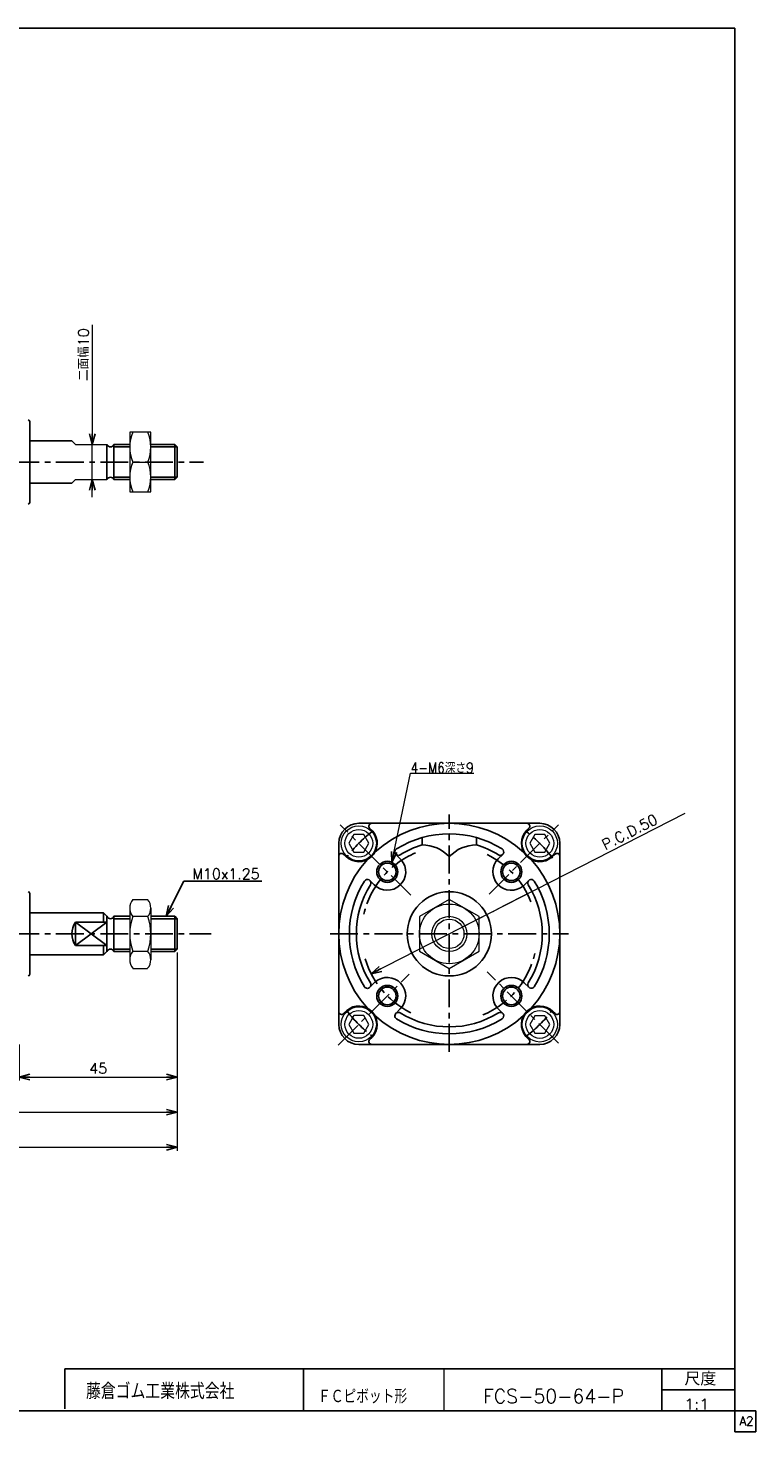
# Model space of a CAD drawing. Header units: millimetres. Extents: x -272 to 287, y -200 to 200.
# Tile 2 of 2: x 79 to 287, y -200 to 200. Entities that reach past the tile are written whole.
import ezdxf
from ezdxf.enums import TextEntityAlignment as Align

# ---------------------------------------------------------------- set-up
doc = ezdxf.new("R2010")
doc.units = ezdxf.units.MM
doc.header["$LTSCALE"] = 0.25
doc.linetypes.add('CENTER', pattern=[50.8, 31.75, -6.35, 6.35, -6.35])
doc.layers.add('ZUWAKU', color=7, linetype='Continuous')
doc.styles.add('FdaStyle0', font='txt.shx', dxfattribs={"bigfont": 'bigfont'})
doc.dimstyles.new('DaDimRotatedStyle', dxfattribs={"dimtxt": 3, "dimasz": 3.000002, "dimexe": 1, "dimexo": 1, "dimgap": 1, "dimtad": 3, "dimdsep": 46, "dimtxsty": 'FdaStyle0', "dimblk1": 'OPEN30', "dimblk2": 'OPEN30', "dimsah": 1, "dimcen": 0.09, "dimclrd": 4, "dimclre": 4, "dimclrt": 4, "dimadec": 0, "dimazin": 2, "dimtfac": 1, "dimtdec": 4, "dimtmove": 0, "dimatfit": 0, "dimfxl": 1, "dimarcsym": 0})

# ---------------------------------------------------------------- blocks, each defined once
blk = doc.blocks.new('_OPEN30')
at = {"color": 0, "linetype": 'ByBlock', "lineweight": -2}
for p, q in [((-1, 0.267949), (0, 0)), ((0, 0), (-1, -0.267949)), ((0, 0), (-1, 0))]:
    blk.add_line(p, q, dxfattribs=at)
blk = doc.blocks.new('DC_GROUP_Φ50_1')
at = {"color": 4, "linetype": 'Continuous', "lineweight": 13}
for p, q in [((223.95, -29.78), (222.5, -32.28)), ((226.83, -29.78), (223.95, -29.78)), ((228.28, -32.28), (226.83, -29.78)), ((222.5, -32.28), (223.95, -34.78)), ((223.95, -34.78), (226.83, -34.78)), ((226.83, -34.78), (228.28, -32.28))]:
    blk.add_line(p, q, dxfattribs=at)
for radius in [5, 3.96]:
    blk.add_circle((225.39, -32.28), radius, dxfattribs=at)
blk = doc.blocks.new('DC_GROUP_Φ50_2')
at = {"color": 4, "linetype": 'Continuous', "lineweight": 13}
for p, q in [((172.34, -29.79), (170.89, -32.29)), ((175.22, -29.79), (172.34, -29.79)), ((176.67, -32.29), (175.22, -29.79)), ((170.89, -32.29), (172.34, -34.79)), ((172.34, -34.79), (175.22, -34.79)), ((175.22, -34.79), (176.67, -32.29))]:
    blk.add_line(p, q, dxfattribs=at)
for radius in [5, 3.96]:
    blk.add_circle((173.78, -32.29), radius, dxfattribs=at)
blk = doc.blocks.new('DC_GROUP_Φ50_3')
at = {"color": 4, "linetype": 'Continuous', "lineweight": 13}
for p, q in [((172.34, -81.39), (170.89, -83.89)), ((170.89, -83.89), (172.34, -86.39)), ((175.22, -81.39), (172.34, -81.39)), ((176.67, -83.89), (175.22, -81.39)), ((175.22, -86.39), (176.67, -83.89)), ((172.34, -86.39), (175.22, -86.39))]:
    blk.add_line(p, q, dxfattribs=at)
for radius in [5, 3.96]:
    blk.add_circle((173.78, -83.89), radius, dxfattribs=at)
blk = doc.blocks.new('DC_GROUP_Φ50_4')
at = {"color": 4, "linetype": 'Continuous', "lineweight": 13}
for p, q in [((223.95, -81.4), (222.5, -83.9)), ((222.5, -83.9), (223.95, -86.4)), ((226.83, -81.4), (223.95, -81.4)), ((228.28, -83.9), (226.83, -81.4)), ((226.83, -86.4), (228.28, -83.9)), ((223.95, -86.4), (226.83, -86.4))]:
    blk.add_line(p, q, dxfattribs=at)
for radius in [5, 3.96]:
    blk.add_circle((225.39, -83.9), radius, dxfattribs=at)
blk = doc.blocks.new('DC_GROUP_Φ50_5')
at = {"color": 4, "linetype": 'Continuous', "lineweight": 13}
for p, q in [((108.49, -50.73), (108.49, -65.45)), ((109.39, -48.28), (113.58, -48.28)), ((114.49, -50.73), (114.49, -65.45)), ((113.58, -53.18), (109.39, -53.18)), ((109.39, -63), (113.58, -63)), ((109.39, -67.91), (113.58, -67.91))]:
    blk.add_line(p, q, dxfattribs=at)
for centre, radius, start, end in [((112.27, -50.73), 3.78, 139.5701, 220.4299), ((110.7, -50.73), 3.78, 319.5701, 40.4299), ((122.27, -58.09), 13.78, 159.1359, 200.8641), ((100.71, -58.09), 13.78, 339.1359, 20.8641), ((112.27, -65.45), 3.78, 139.5701, 220.4299), ((110.7, -65.45), 3.78, 319.5701, 40.4299)]:
    blk.add_arc(centre, radius, start, end, dxfattribs=at)
blk = doc.blocks.new('DC_GROUP_Φ50_6')
at = {"color": 4, "linetype": 'Continuous', "lineweight": 13}
for p, q in [((199.58, -48.28), (191.08, -53.18)), ((208.08, -53.18), (199.58, -48.28)), ((191.08, -53.18), (191.08, -63)), ((208.08, -63), (208.08, -53.18)), ((191.08, -63), (199.58, -67.91)), ((199.58, -67.91), (208.08, -63))]:
    blk.add_line(p, q, dxfattribs=at)
for radius in [8.5, 5, 4.19]:
    blk.add_circle((199.58, -58.09), radius, dxfattribs=at)
blk = doc.blocks.new('*D17')
at = {"color": 4, "linetype": 'Continuous', "lineweight": 13}
for p, q in [((121.99, -63.42), (121.99, -99.89)), ((76.99, -89.59), (76.99, -99.89)), ((76.99, -98.89), (121.99, -98.89))]:
    blk.add_line(p, q, dxfattribs=at)
at = {"color": 4, "xscale": 3.000002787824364, "yscale": 2.999989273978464}
for p, rotation in [((76.99, -98.89), 180), ((121.99, -98.89), 360)]:
    blk.add_blockref('_OPEN30', p, dxfattribs=dict(at, rotation=rotation))
at = {"color": 4, "insert": (99.49, -97.89), "char_height": 3, "width": 11.25, "attachment_point": 8, "style": 'FdaStyle0'}
blk.add_mtext('\\T1.00;45', dxfattribs=at)
blk = doc.blocks.new('*D18')
at = {"color": 4, "linetype": 'Continuous', "lineweight": 13}
for p, q in [((121.99, -63.42), (121.99, -109.89)), ((-53.01, -90.59), (-53.01, -109.89)), ((-53.01, -108.89), (121.99, -108.89))]:
    blk.add_line(p, q, dxfattribs=at)
at = {"color": 4, "xscale": 3.000002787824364, "yscale": 2.999989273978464}
for p, rotation in [((-53.01, -108.89), 180), ((121.99, -108.89), 360)]:
    blk.add_blockref('_OPEN30', p, dxfattribs=dict(at, rotation=rotation))
at = {"color": 4, "insert": (34.49, -107.89), "char_height": 3, "width": 7.5, "attachment_point": 8, "style": 'FdaStyle0'}
blk.add_mtext('\\T1.00;B', dxfattribs=at)
blk = doc.blocks.new('*D19')
at = {"color": 4, "linetype": 'Continuous', "lineweight": 13}
for p, q in [((121.99, -63.42), (121.99, -119.89)), ((-86.01, -75.49), (-86.01, -119.89)), ((-86.01, -118.89), (121.99, -118.89))]:
    blk.add_line(p, q, dxfattribs=at)
at = {"color": 4, "xscale": 3.000002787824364, "yscale": 2.999989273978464}
for p, rotation in [((-86.01, -118.89), 180), ((121.99, -118.89), 360)]:
    blk.add_blockref('_OPEN30', p, dxfattribs=dict(at, rotation=rotation))
at = {"color": 4, "insert": (17.99, -117.89), "char_height": 3, "width": 7.5, "attachment_point": 8, "style": 'FdaStyle0'}
blk.add_mtext('\\T1.00;C', dxfattribs=at)
blk = doc.blocks.new('DA_IMAGEDIMGROUP_1')
at = {"color": 4, "linetype": 'Continuous', "lineweight": 13}
blk.add_line((266.77, -23.78), (177.32, -69.46), dxfattribs=at)
at = {"color": 4, "xscale": 3.000002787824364, "yscale": 2.999989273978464, "rotation": 207.0509299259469}
blk.add_blockref('_OPEN30', (177.32, -69.46), dxfattribs=at)
at = {"color": 4, "insert": (244.05, -34.26), "char_height": 3, "width": 33.75, "attachment_point": 7, "rotation": 27.0509, "style": 'FdaStyle0'}
blk.add_mtext('\\T1.00;P.C.D.50', dxfattribs=at)
blk = doc.blocks.new('DC_GROUP_Φ50_17')
at = {"color": 4, "linetype": 'Continuous', "lineweight": 13}
for p, q in [((114.49, 84.86), (108.49, 84.86)), ((108.49, 84.86), (108.49, 67.86)), ((114.49, 67.86), (114.49, 84.86)), ((109.38, 76.36), (113.59, 76.36)), ((108.49, 67.86), (114.49, 67.86))]:
    blk.add_line(p, q, dxfattribs=at)
for centre, start, end in [((118.93, 80.61), 156.0093, 203.9907), ((104.04, 80.61), 336.0093, 23.9907), ((118.93, 72.11), 156.0093, 203.9907), ((104.04, 72.11), 336.0093, 23.9907)]:
    blk.add_arc(centre, 10.45, start, end, dxfattribs=at)
blk = doc.blocks.new('DA_IMAGEDIMGROUP_2')
at = {"color": 4, "linetype": 'Continuous', "lineweight": 13}
for p, q in [((97.8, 115.42), (97.8, 81.36)), ((97.8, 71.36), (97.8, 81.36)), ((97.8, 66.36), (97.8, 71.36))]:
    blk.add_line(p, q, dxfattribs=at)
at = {"color": 4, "xscale": 3.000002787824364, "yscale": 2.999989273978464}
for p, rotation in [((97.8, 81.36), 270), ((97.8, 71.36), 90)]:
    blk.add_blockref('_OPEN30', p, dxfattribs=dict(at, rotation=rotation))
at = {"color": 4, "insert": (96.8, 99.42), "char_height": 3, "width": 22.5, "attachment_point": 7, "rotation": 90, "style": 'FdaStyle0'}
blk.add_mtext('\\T1.00;二面幅10', dxfattribs=at)

msp = doc.modelspace()

# ---------------------------------------------------------------- linework, layer by layer
at = {"color": 4, "linetype": 'Continuous', "lineweight": 25}
for p, q in [((79.987, 87.855), (79.987, 76.355)), ((79.987, 82.355), (91.987, 82.355)), ((101.987, 76.355), (101.987, 81.355)), ((108.487, 81.355), (103.987, 81.355)), ((103.987, 81.355), (103.987, 76.355)), ((108.487, 80.68), (103.987, 80.68)), ((121.312, 81.355), (114.487, 81.355)), ((121.987, 80.68), (114.495, 80.68)), ((121.987, 80.68), (121.312, 81.355)), ((121.312, 81.355), (121.312, 76.355)), ((121.987, 76.355), (121.987, 80.68)), ((79.987, 64.855), (79.987, 76.355)), ((101.987, 76.355), (101.987, 71.355)), ((103.987, 71.355), (103.987, 76.355)), ((121.312, 71.355), (121.312, 76.355)), ((121.987, 76.355), (121.987, 72.03)), ((108.487, 72.03), (103.987, 72.03)), ((121.987, 72.03), (114.495, 72.03)), ((121.987, 72.03), (121.312, 71.355)), ((79.987, 70.355), (91.987, 70.355)), ((108.487, 71.355), (103.987, 71.355)), ((121.312, 71.355), (114.487, 71.355)), ((173.78, -26.59), (199.58, -26.59)), ((177.75, -28.836), (176.871, -27.956)), ((225.38, -26.59), (199.58, -26.59)), ((221.677, -28.569), (222.29, -27.956)), ((191.83, -30.664), (191.83, -32.749)), ((207.33, -30.664), (207.33, -32.749)), ((168.08, -83.89), (168.08, -32.29)), ((170.059, -35.993), (169.446, -35.381)), ((185.882, -36.967), (184.356, -35.442)), ((213.546, -36.701), (214.805, -35.442)), ((228.835, -36.26), (229.715, -35.381)), ((231.08, -83.89), (231.08, -32.29)), ((118.899, -53.09), (123.899, -43.09)), ((123.899, -43.09), (146.099, -43.09)), ((178.19, -44.125), (176.931, -42.866)), ((220.703, -44.392), (222.229, -42.866)), ((79.987, -46.59), (79.987, -58.09)), ((79.987, -52.09), (100.987, -52.09)), ((92.987, -54.775), (92.987, -61.405)), ((92.987, -54.775), (101.987, -54.775)), ((92.987, -61.405), (101.987, -54.775)), ((92.987, -54.775), (101.987, -61.405)), ((100.987, -52.09), (101.987, -53.09)), ((100.987, -52.09), (100.987, -54.775)), ((101.987, -58.09), (101.987, -53.09)), ((108.487, -53.09), (103.987, -53.09)), ((103.987, -53.09), (103.987, -58.09)), ((108.487, -53.765), (103.987, -53.765)), ((121.312, -53.09), (114.487, -53.09)), ((121.987, -53.765), (114.487, -53.765)), ((121.987, -53.765), (121.312, -53.09)), ((121.312, -53.09), (121.312, -58.09)), ((121.987, -58.09), (121.987, -53.765)), ((79.987, -69.59), (79.987, -58.09)), ((101.987, -58.09), (101.987, -63.09)), ((103.987, -63.09), (103.987, -58.09)), ((121.312, -63.09), (121.312, -58.09)), ((121.987, -58.09), (121.987, -62.415)), ((92.987, -61.405), (101.987, -61.405)), ((100.987, -64.09), (100.987, -61.405)), ((100.987, -64.09), (101.987, -63.09)), ((108.487, -62.415), (103.987, -62.415)), ((108.487, -63.09), (103.987, -63.09)), ((121.987, -62.415), (114.487, -62.415)), ((121.312, -63.09), (114.487, -63.09)), ((121.987, -62.415), (121.312, -63.09)), ((79.987, -64.09), (100.987, -64.09)), ((178.457, -71.789), (176.931, -73.315)), ((220.97, -72.056), (222.229, -73.315)), ((170.326, -79.921), (169.446, -80.8)), ((185.615, -79.48), (184.356, -80.739)), ((213.279, -79.213), (214.805, -80.739)), ((229.102, -80.188), (229.715, -80.8)), ((177.483, -87.612), (176.871, -88.225)), ((221.41, -87.345), (222.29, -88.225)), ((173.78, -89.59), (199.58, -89.59)), ((225.38, -89.59), (199.58, -89.59))]:
    msp.add_line(p, q, dxfattribs=at)
at = {"color": 4, "linetype": 'Continuous', "lineweight": 13}
for p, q in [((91.987, 82.355), (92.987, 81.355)), ((92.987, 81.355), (101.987, 81.355)), ((108.487, 81.355), (108.487, 71.355)), ((92.987, 71.355), (91.987, 70.355)), ((92.987, 71.355), (101.987, 71.355)), ((183.228, -37.721), (188.532, -12.282)), ((188.532, -12.282), (206.532, -12.282)), ((108.487, -53.09), (108.487, -62.415))]:
    msp.add_line(p, q, dxfattribs=at)
at = {"color": 4, "linetype": 'CENTER', "lineweight": 25}
for p, q in [((-103.064, 76.355), (129.472, 76.355)), ((188.596, -47.107), (168.468, -26.978)), ((199.58, -91.692), (199.58, -24.09)), ((210.901, -46.77), (230.693, -26.978)), ((-103.064, -58.09), (131.652, -58.09)), ((165.58, -58.09), (233.58, -58.09)), ((167.852, -89.819), (188.119, -69.552)), ((230.693, -89.203), (210.419, -68.929))]:
    msp.add_line(p, q, dxfattribs=at)
at = {"color": 4, "linetype": 'CENTER', "lineweight": 13}
msp.add_line((221.845, -46.721), (199.58, -58.09), dxfattribs=at)
at = {"color": 4, "linetype": 'Continuous', "lineweight": 25}
for centre, radius in [((181.903, -40.413), 3), ((181.903, -40.413), 2.5), ((217.258, -40.413), 3), ((217.258, -40.413), 2.5), ((199.58, -58.09), 12), ((181.903, -75.768), 3), ((181.903, -75.768), 2.5), ((217.258, -75.768), 3), ((217.258, -75.768), 2.5)]:
    msp.add_circle(centre, radius, dxfattribs=at)
for centre, radius, start, end in [((79.487, 87.855), 0.5, 0, 90), ((102.987, 81.758), 1.078, 201.9613, 338.0387), ((102.987, 70.952), 1.078, 21.9613, 158.0387), ((79.487, 64.855), 0.5, 270, 360), ((173.78, -32.29), 5.7, 90, 180), ((177.436, -27.39), 0.8, 90, 225), ((199.58, -58.09), 31.5, 47.70516, 132.29484), ((221.724, -27.39), 0.8, 315, 90), ((225.38, -32.29), 5.7, 0, 90), ((173.771, -32.281), 5.25, 225, 40.8865), ((199.58, -58.09), 28.5, 58.13656, 121.86344), ((225.39, -32.281), 5.25, 135, 310.8865), ((168.88, -35.946), 0.8, 45, 180), ((185.063, -34.734), 1, 121.86344, 301.86344), ((199.58, -58.09), 26.5, 107.00486, 121.86344), ((191.83, -43.407), 10.658, 43.35334, 90), ((207.33, -43.407), 10.658, 90, 136.64666), ((199.58, -58.09), 26.5, 58.13656, 72.99514), ((214.097, -34.734), 1, 238.13656, 58.13656), ((230.28, -35.946), 0.8, 360, 135), ((199.58, -58.09), 31.5, 137.70516, 222.29484), ((181.903, -40.413), 5.25, 225, 40.8865), ((217.258, -40.413), 5.25, 135, 310.8865), ((199.58, -58.09), 31.5, 317.70516, 42.29484), ((199.58, -58.09), 28.5, 148.13656, 211.86344), ((176.224, -43.573), 1, 328.13656, 148.13656), ((222.936, -43.573), 1, 31.86344, 211.86344), ((199.58, -58.09), 28.5, 328.13656, 31.86344), ((79.487, -46.59), 0.5, 0, 90), ((199.58, -58.09), 26.5, 148.13656, 211.86344), ((199.58, -58.09), 26.5, 328.13656, 31.86344), ((97.981, -58.09), 5.995, 146.42717, 213.57283), ((102.987, -52.687), 1.078, 201.9613, 338.0387), ((102.987, -63.494), 1.078, 21.9613, 158.0387), ((79.487, -69.59), 0.5, 270, 360), ((181.903, -75.768), 5.25, 315, 130.8865), ((217.258, -75.768), 5.25, 45, 220.8865), ((176.224, -72.608), 1, 211.86344, 31.86344), ((222.936, -72.608), 1, 148.13656, 328.13656), ((173.771, -83.9), 5.25, 315, 130.8865), ((225.39, -83.9), 5.25, 45, 220.8865), ((168.88, -80.234), 0.8, 180, 315), ((173.78, -83.89), 5.7, 180, 270), ((199.58, -58.09), 31.5, 227.70516, 312.29484), ((185.063, -81.446), 1, 58.13656, 238.13656), ((199.58, -58.09), 28.5, 238.13656, 301.86344), ((199.58, -58.09), 26.5, 238.13656, 301.86344), ((214.097, -81.446), 1, 301.86344, 121.86344), ((225.38, -83.89), 5.7, 270, 0), ((230.28, -80.234), 0.8, 225, 0), ((177.436, -88.79), 0.8, 135, 270), ((221.724, -88.79), 0.8, 270, 45)]:
    msp.add_arc(centre, radius, start, end, dxfattribs=at)
at = {"color": 4, "linetype": 'CENTER', "lineweight": 25}
for radius, start, end in [(36.5, 127.14511, 142.85489), (36.5, 36.21599, 52.85489), (25, 112.56407, 167.03261), (25, 21.52069, 64.52273), (25, 292.56407, 347.03261), (25, 196.62773, 246.66588), (36.5, 217.14511, 232.85489), (36.5, 307.14511, 322.85489)]:
    msp.add_arc((199.58, -58.09), radius, start, end, dxfattribs=at)
at = {"layer": 'ZUWAKU', "color": 5, "linetype": 'Continuous', "lineweight": 25}
for p, q in [((281, 200), (-272, 200)), ((281, -200), (281, 200)), ((287, -194), (-272, -194)), ((287, -200), (287, -194)), ((287, -200), (281, -200))]:
    msp.add_line(p, q, dxfattribs=at)
at = {"layer": 'ZUWAKU', "color": 4, "linetype": 'Continuous', "lineweight": 25}
for p, q in [((90, -182), (281, -182)), ((90, -193.465), (90, -182)), ((158, -182), (158, -194)), ((260.135, -194), (260.135, -182)), ((260.135, -188), (281, -188))]:
    msp.add_line(p, q, dxfattribs=at)
at = {"layer": 'ZUWAKU', "color": 4, "linetype": 'Continuous', "lineweight": 13}
msp.add_line((198, -182), (198, -194), dxfattribs=at)

# ---------------------------------------------------------------- block references
at = {"linetype": 'Continuous'}
for name in ['DA_IMAGEDIMGROUP_2', 'DC_GROUP_Φ50_17', 'DA_IMAGEDIMGROUP_1', 'DC_GROUP_Φ50_2', 'DC_GROUP_Φ50_1', 'DC_GROUP_Φ50_5', 'DC_GROUP_Φ50_6', 'DC_GROUP_Φ50_3', 'DC_GROUP_Φ50_4']:
    msp.add_blockref(name, (0, 0), dxfattribs=at)
at = {"color": 4, "xscale": 3.000002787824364, "yscale": 2.999989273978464}
for p, rotation in [((183.228, -37.721), 258.2213355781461), ((118.899, -53.09), 243.434948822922)]:
    msp.add_blockref('_OPEN30', p, dxfattribs=dict(at, rotation=rotation))

# ---------------------------------------------------------------- texts
at = {"color": 4, "style": 'FdaStyle0'}
for s, height, width, p, p2 in [('4-M6深さ9', 3, 0.775862, (188.532, -12.282), (206.532, -12.282)), ('M10x1.25', 3, 0.8, (126.299, -42.49), (145.499, -42.49)), ('ＦＣピボット形', 4, 0.693989, (162.153, -191.883), (187.553, -191.883)), ('FCS-50-64-P', 4, 0.820408, (209.203, -191.795), (249.403, -191.795)), ('1:1', 3, 0.8, (266.528, -193.595), (273.728, -193.595))]:
    msp.add_text(s, height=height, dxfattribs=dict(at, width=width)).set_placement(p, p2, align=Align.FIT)
at = {"layer": 'ZUWAKU', "color": 4, "style": 'FdaStyle0'}
for s, height, width, p, p2 in [('尺度', 3.8, 0.749175, (266.615, -186.78), (275.695, -186.78)), ('藤倉ゴム工業株式会社', 4.5, 0.652778, (96.013, -190.657), (138.313, -190.657))]:
    msp.add_text(s, height=height, dxfattribs=dict(at, width=width)).set_placement(p, p2, align=Align.FIT)
at = {"layer": 'ZUWAKU', "color": 7, "style": 'FdaStyle0', "width": 0.8}
msp.add_text('A2', height=2.5, dxfattribs=at).set_placement((282.307, -198.125), (286.307, -198.125), align=Align.FIT)

# ---------------------------------------------------------------- dimensions: what is measured, and where the dimension line sits
at = {"linetype": 'Continuous', "lineweight": 13}
for base, p1, text, picture, middle in [((121.987, -118.89), (-86.013, -74.495), 'C', '*D19', (17.987, -118.89)), ((121.987, -108.89), (-53.013, -89.59), 'B', '*D18', (34.487, -108.89))]:
    dim = msp.add_linear_dim(base=base, p1=p1, p2=(121.987, -62.415), text=text, dimstyle='DaDimRotatedStyle', override={"dimtxt": 3, "dimasz": 3.000002, "dimexe": 1, "dimexo": 1, "dimgap": 1, "dimtad": 3, "dimtih": 0, "dimtoh": 0, "dimdec": 2, "dimzin": 8, "dimtxsty": 'FdaStyle0', "dimblk1": 'OPEN30', "dimblk2": 'OPEN30', "dimsah": 1, "dimclrd": 4, "dimclre": 4, "dimclrt": 4, "dimazin": 2, "dimtofl": 1, "dimatfit": 0, "dimtolj": 0, "dimtzin": 8}, dxfattribs=at)
    dim.commit()
    dim.dimension.update_dxf_attribs({"geometry": picture, "text_midpoint": middle})
dim = msp.add_linear_dim(base=(121.987, -98.89), p1=(76.987, -88.59), p2=(121.987, -62.415), dimstyle='DaDimRotatedStyle', override={"dimtxt": 3, "dimasz": 3.000002, "dimexe": 1, "dimexo": 1, "dimgap": 1, "dimtad": 3, "dimtih": 0, "dimtoh": 0, "dimdec": 2, "dimzin": 8, "dimtxsty": 'FdaStyle0', "dimblk1": 'OPEN30', "dimblk2": 'OPEN30', "dimsah": 1, "dimclrd": 4, "dimclre": 4, "dimclrt": 4, "dimazin": 2, "dimtofl": 1, "dimatfit": 0, "dimtolj": 0, "dimtzin": 8}, dxfattribs=at)
dim.commit()
dim.dimension.update_dxf_attribs({"geometry": '*D17', "text_midpoint": (99.487, -98.89)})

doc.saveas('drawing.dxf')
